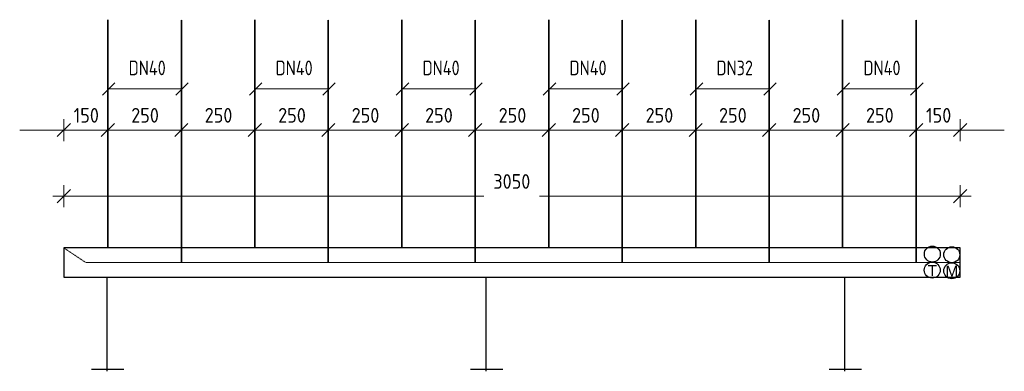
# Model space of a CAD drawing. Header units: millimetres. Extents: x -98431657 to -98227415, y -465497820 to -465456067.
# Tile 1 of 62: x -98428755 to -98425405, y -465496725 to -465495529. Entities that reach past the tile are written whole.
import ezdxf

# ---------------------------------------------------------------- set-up
doc = ezdxf.new("R2010")
doc.units = ezdxf.units.MM
doc.header["$PDMODE"] = 65
doc.linetypes.add('Carkovana', pattern=[0.21, 0.15, -0.06])
for name, color, linetype, lineweight in [('Kóty obecně', 7, 'Continuous', 25), ('Pasivní chlazení', 7, 'Continuous', 25), ('Standard', 7, 'Continuous', 25), ('Topení', 6, 'Continuous', 25)]:
    doc.layers.add(name, color=color, linetype=linetype, lineweight=lineweight)
doc.styles.add('ARIAL', font='arial.ttf')
doc.styles.add('ISOCP', font='isocp___.ttf')
doc.styles.add('ISOCPEUR', font='isocpeur.ttf')
doc.dimstyles.new('DIMSTYLE_3', dxfattribs={"dimtxt": 50, "dimasz": 75, "dimexe": 0, "dimexo": 0.001, "dimgap": 25, "dimtad": 2, "dimdec": 0, "dimrnd": 1, "dimzin": 12, "dimdsep": 46, "dimtxsty": 'ISOCP', "dimblk1": 'ALL_ML_STRICH', "dimblk2": 'ALL_ML_STRICH', "dimsah": 1, "dimcen": 0, "dimse1": 1, "dimse2": 1, "dimadec": 0, "dimazin": 0, "dimtfac": 1, "dimtdec": 0, "dimtix": 1, "dimtmove": 2, "dimatfit": 3, "dimfxl": 0, "dimtzin": 0, "dimlwd": 0, "dimlwe": 18, "dimarcsym": 0})

# ---------------------------------------------------------------- blocks, each defined once
blk = doc.blocks.new('ALL_ML_STRICH')
at = {"color": 0, "linetype": 'ByBlock', "lineweight": -2}
for p, q in [((0, -0.5), (0, 0.5)), ((-1, 0), (0.5, 0)), ((-0.3, -0.3), (0.3, 0.3))]:
    blk.add_line(p, q, dxfattribs=at)
blk = doc.blocks.new('*D197')
at = {"layer": 'DEFPOINTS', "color": 0, "linetype": 'Continuous', "transparency": 16777216}
for p in [(-98425555, -465496129.4), (-98428605, -465496305.4), (-98425555, -465496305.4)]:
    blk.add_point(p, dxfattribs=at)
at = {"layer": 'Standard', "color": 0, "linetype": 'Continuous', "lineweight": 0, "transparency": 16777216}
for p, q in [((-98428530, -465496129.4), (-98427175.4, -465496129.4)), ((-98425630, -465496129.4), (-98426986, -465496129.4))]:
    blk.add_line(p, q, dxfattribs=at)
at = {"layer": 'Standard', "color": 0, "linetype": 'Continuous', "lineweight": 0, "transparency": 16777216, "xscale": 75, "yscale": 75, "zscale": 75, "rotation": 180}
blk.add_blockref('ALL_ML_STRICH', (-98428605, -465496129.4), dxfattribs=at)
at = {"layer": 'Standard', "color": 0, "linetype": 'Continuous', "lineweight": 0, "transparency": 16777216, "xscale": 75, "yscale": 75, "zscale": 75}
blk.add_blockref('ALL_ML_STRICH', (-98425555, -465496129.4), dxfattribs=at)
at = {"layer": 'Standard', "color": 0, "linetype": 'Continuous', "lineweight": 18, "transparency": 16777216, "insert": (-98427080.7, -465496079.4), "char_height": 50, "width": 202.857, "attachment_point": 5, "style": 'ISOCP'}
blk.add_mtext('3050', dxfattribs=at)
blk = doc.blocks.new('*D198')
at = {"layer": 'DEFPOINTS', "color": 0, "linetype": 'Continuous', "transparency": 16777216}
for p in [(-98428455, -465495904.4), (-98428605, -465496305.4), (-98428455, -465496305.4)]:
    blk.add_point(p, dxfattribs=at)
at = {"layer": 'Standard', "color": 0, "linetype": 'Continuous', "lineweight": 0, "transparency": 16777216}
for p, q in [((-98428680, -465495904.4), (-98428755, -465495904.4)), ((-98428605, -465495904.4), (-98428455, -465495904.4)), ((-98428380, -465495904.4), (-98428305, -465495904.4))]:
    blk.add_line(p, q, dxfattribs=at)
at = {"layer": 'Standard', "color": 0, "linetype": 'Continuous', "lineweight": 0, "transparency": 16777216, "xscale": 75, "yscale": 75, "zscale": 75}
blk.add_blockref('ALL_ML_STRICH', (-98428605, -465495904.4), dxfattribs=at)
at = {"layer": 'Standard', "color": 0, "linetype": 'Continuous', "lineweight": 0, "transparency": 16777216, "xscale": 75, "yscale": 75, "zscale": 75, "rotation": 180}
blk.add_blockref('ALL_ML_STRICH', (-98428455, -465495904.4), dxfattribs=at)
at = {"layer": 'Standard', "color": 0, "linetype": 'Continuous', "lineweight": 18, "transparency": 16777216, "insert": (-98428528.5, -465495854.4), "char_height": 50, "width": 152.143, "attachment_point": 5, "style": 'ISOCP'}
blk.add_mtext('150', dxfattribs=at)
blk = doc.blocks.new('*D199')
at = {"layer": 'DEFPOINTS', "color": 0, "linetype": 'Continuous', "transparency": 16777216}
for p in [(-98428205, -465495904.4), (-98428455, -465496305.4), (-98428205, -465496305.4)]:
    blk.add_point(p, dxfattribs=at)
at = {"layer": 'Standard', "color": 0, "linetype": 'Continuous', "lineweight": 0, "transparency": 16777216}
for p, q in [((-98428530, -465495904.4), (-98428605, -465495904.4)), ((-98428455, -465495904.4), (-98428205, -465495904.4)), ((-98428130, -465495904.4), (-98428055, -465495904.4))]:
    blk.add_line(p, q, dxfattribs=at)
at = {"layer": 'Standard', "color": 0, "linetype": 'Continuous', "lineweight": 0, "transparency": 16777216, "xscale": 75, "yscale": 75, "zscale": 75}
blk.add_blockref('ALL_ML_STRICH', (-98428455, -465495904.4), dxfattribs=at)
at = {"layer": 'Standard', "color": 0, "linetype": 'Continuous', "lineweight": 0, "transparency": 16777216, "xscale": 75, "yscale": 75, "zscale": 75, "rotation": 180}
blk.add_blockref('ALL_ML_STRICH', (-98428205, -465495904.4), dxfattribs=at)
at = {"layer": 'Standard', "color": 0, "linetype": 'Continuous', "lineweight": 18, "transparency": 16777216, "insert": (-98428328.5, -465495854.4), "char_height": 50, "width": 152.143, "attachment_point": 5, "style": 'ISOCP'}
blk.add_mtext('250', dxfattribs=at)
blk = doc.blocks.new('*D200')
at = {"layer": 'DEFPOINTS', "color": 0, "linetype": 'Continuous', "transparency": 16777216}
for p in [(-98427955, -465495904.4), (-98428205, -465496305.4), (-98427955, -465496305.4)]:
    blk.add_point(p, dxfattribs=at)
at = {"layer": 'Standard', "color": 0, "linetype": 'Continuous', "lineweight": 0, "transparency": 16777216}
for p, q in [((-98428280, -465495904.4), (-98428355, -465495904.4)), ((-98428205, -465495904.4), (-98427955, -465495904.4)), ((-98427880, -465495904.4), (-98427805, -465495904.4))]:
    blk.add_line(p, q, dxfattribs=at)
at = {"layer": 'Standard', "color": 0, "linetype": 'Continuous', "lineweight": 0, "transparency": 16777216, "xscale": 75, "yscale": 75, "zscale": 75}
blk.add_blockref('ALL_ML_STRICH', (-98428205, -465495904.4), dxfattribs=at)
at = {"layer": 'Standard', "color": 0, "linetype": 'Continuous', "lineweight": 0, "transparency": 16777216, "xscale": 75, "yscale": 75, "zscale": 75, "rotation": 180}
blk.add_blockref('ALL_ML_STRICH', (-98427955, -465495904.4), dxfattribs=at)
at = {"layer": 'Standard', "color": 0, "linetype": 'Continuous', "lineweight": 18, "transparency": 16777216, "insert": (-98428078.5, -465495854.4), "char_height": 50, "width": 152.143, "attachment_point": 5, "style": 'ISOCP'}
blk.add_mtext('250', dxfattribs=at)
blk = doc.blocks.new('*D201')
at = {"layer": 'DEFPOINTS', "color": 0, "linetype": 'Continuous', "transparency": 16777216}
for p in [(-98427705, -465495904.4), (-98427955, -465496305.4), (-98427705, -465496305.4)]:
    blk.add_point(p, dxfattribs=at)
at = {"layer": 'Standard', "color": 0, "linetype": 'Continuous', "lineweight": 0, "transparency": 16777216}
for p, q in [((-98428030, -465495904.4), (-98428105, -465495904.4)), ((-98427955, -465495904.4), (-98427705, -465495904.4)), ((-98427630, -465495904.4), (-98427555, -465495904.4))]:
    blk.add_line(p, q, dxfattribs=at)
at = {"layer": 'Standard', "color": 0, "linetype": 'Continuous', "lineweight": 0, "transparency": 16777216, "xscale": 75, "yscale": 75, "zscale": 75}
blk.add_blockref('ALL_ML_STRICH', (-98427955, -465495904.4), dxfattribs=at)
at = {"layer": 'Standard', "color": 0, "linetype": 'Continuous', "lineweight": 0, "transparency": 16777216, "xscale": 75, "yscale": 75, "zscale": 75, "rotation": 180}
blk.add_blockref('ALL_ML_STRICH', (-98427705, -465495904.4), dxfattribs=at)
at = {"layer": 'Standard', "color": 0, "linetype": 'Continuous', "lineweight": 18, "transparency": 16777216, "insert": (-98427828.5, -465495854.4), "char_height": 50, "width": 152.143, "attachment_point": 5, "style": 'ISOCP'}
blk.add_mtext('250', dxfattribs=at)
blk = doc.blocks.new('*D202')
at = {"layer": 'DEFPOINTS', "color": 0, "linetype": 'Continuous', "transparency": 16777216}
for p in [(-98427455, -465495904.4), (-98427705, -465496305.4), (-98427455, -465496305.4)]:
    blk.add_point(p, dxfattribs=at)
at = {"layer": 'Standard', "color": 0, "linetype": 'Continuous', "lineweight": 0, "transparency": 16777216}
for p, q in [((-98427780, -465495904.4), (-98427855, -465495904.4)), ((-98427705, -465495904.4), (-98427455, -465495904.4)), ((-98427380, -465495904.4), (-98427305, -465495904.4))]:
    blk.add_line(p, q, dxfattribs=at)
at = {"layer": 'Standard', "color": 0, "linetype": 'Continuous', "lineweight": 0, "transparency": 16777216, "xscale": 75, "yscale": 75, "zscale": 75}
blk.add_blockref('ALL_ML_STRICH', (-98427705, -465495904.4), dxfattribs=at)
at = {"layer": 'Standard', "color": 0, "linetype": 'Continuous', "lineweight": 0, "transparency": 16777216, "xscale": 75, "yscale": 75, "zscale": 75, "rotation": 180}
blk.add_blockref('ALL_ML_STRICH', (-98427455, -465495904.4), dxfattribs=at)
at = {"layer": 'Standard', "color": 0, "linetype": 'Continuous', "lineweight": 18, "transparency": 16777216, "insert": (-98427578.5, -465495854.4), "char_height": 50, "width": 152.143, "attachment_point": 5, "style": 'ISOCP'}
blk.add_mtext('250', dxfattribs=at)
blk = doc.blocks.new('*D203')
at = {"layer": 'DEFPOINTS', "color": 0, "linetype": 'Continuous', "transparency": 16777216}
for p in [(-98427205, -465495904.4), (-98427455, -465496305.4), (-98427205, -465496305.4)]:
    blk.add_point(p, dxfattribs=at)
at = {"layer": 'Standard', "color": 0, "linetype": 'Continuous', "lineweight": 0, "transparency": 16777216}
for p, q in [((-98427530, -465495904.4), (-98427605, -465495904.4)), ((-98427455, -465495904.4), (-98427205, -465495904.4)), ((-98427130, -465495904.4), (-98427055, -465495904.4))]:
    blk.add_line(p, q, dxfattribs=at)
at = {"layer": 'Standard', "color": 0, "linetype": 'Continuous', "lineweight": 0, "transparency": 16777216, "xscale": 75, "yscale": 75, "zscale": 75}
blk.add_blockref('ALL_ML_STRICH', (-98427455, -465495904.4), dxfattribs=at)
at = {"layer": 'Standard', "color": 0, "linetype": 'Continuous', "lineweight": 0, "transparency": 16777216, "xscale": 75, "yscale": 75, "zscale": 75, "rotation": 180}
blk.add_blockref('ALL_ML_STRICH', (-98427205, -465495904.4), dxfattribs=at)
at = {"layer": 'Standard', "color": 0, "linetype": 'Continuous', "lineweight": 18, "transparency": 16777216, "insert": (-98427328.5, -465495854.4), "char_height": 50, "width": 152.143, "attachment_point": 5, "style": 'ISOCP'}
blk.add_mtext('250', dxfattribs=at)
blk = doc.blocks.new('*D204')
at = {"layer": 'DEFPOINTS', "color": 0, "linetype": 'Continuous', "transparency": 16777216}
for p in [(-98426955, -465495904.4), (-98427205, -465496305.4), (-98426955, -465496305.4)]:
    blk.add_point(p, dxfattribs=at)
at = {"layer": 'Standard', "color": 0, "linetype": 'Continuous', "lineweight": 0, "transparency": 16777216}
for p, q in [((-98427280, -465495904.4), (-98427355, -465495904.4)), ((-98427205, -465495904.4), (-98426955, -465495904.4)), ((-98426880, -465495904.4), (-98426805, -465495904.4))]:
    blk.add_line(p, q, dxfattribs=at)
at = {"layer": 'Standard', "color": 0, "linetype": 'Continuous', "lineweight": 0, "transparency": 16777216, "xscale": 75, "yscale": 75, "zscale": 75}
blk.add_blockref('ALL_ML_STRICH', (-98427205, -465495904.4), dxfattribs=at)
at = {"layer": 'Standard', "color": 0, "linetype": 'Continuous', "lineweight": 0, "transparency": 16777216, "xscale": 75, "yscale": 75, "zscale": 75, "rotation": 180}
blk.add_blockref('ALL_ML_STRICH', (-98426955, -465495904.4), dxfattribs=at)
at = {"layer": 'Standard', "color": 0, "linetype": 'Continuous', "lineweight": 18, "transparency": 16777216, "insert": (-98427078.5, -465495854.4), "char_height": 50, "width": 152.143, "attachment_point": 5, "style": 'ISOCP'}
blk.add_mtext('250', dxfattribs=at)
blk = doc.blocks.new('*D205')
at = {"layer": 'DEFPOINTS', "color": 0, "linetype": 'Continuous', "transparency": 16777216}
for p in [(-98426705, -465495904.4), (-98426955, -465496305.4), (-98426705, -465496305.4)]:
    blk.add_point(p, dxfattribs=at)
at = {"layer": 'Standard', "color": 0, "linetype": 'Continuous', "lineweight": 0, "transparency": 16777216}
for p, q in [((-98427030, -465495904.4), (-98427105, -465495904.4)), ((-98426955, -465495904.4), (-98426705, -465495904.4)), ((-98426630, -465495904.4), (-98426555, -465495904.4))]:
    blk.add_line(p, q, dxfattribs=at)
at = {"layer": 'Standard', "color": 0, "linetype": 'Continuous', "lineweight": 0, "transparency": 16777216, "xscale": 75, "yscale": 75, "zscale": 75}
blk.add_blockref('ALL_ML_STRICH', (-98426955, -465495904.4), dxfattribs=at)
at = {"layer": 'Standard', "color": 0, "linetype": 'Continuous', "lineweight": 0, "transparency": 16777216, "xscale": 75, "yscale": 75, "zscale": 75, "rotation": 180}
blk.add_blockref('ALL_ML_STRICH', (-98426705, -465495904.4), dxfattribs=at)
at = {"layer": 'Standard', "color": 0, "linetype": 'Continuous', "lineweight": 18, "transparency": 16777216, "insert": (-98426828.5, -465495854.4), "char_height": 50, "width": 152.143, "attachment_point": 5, "style": 'ISOCP'}
blk.add_mtext('250', dxfattribs=at)
blk = doc.blocks.new('*D206')
at = {"layer": 'DEFPOINTS', "color": 0, "linetype": 'Continuous', "transparency": 16777216}
for p in [(-98426455, -465495904.4), (-98426705, -465496305.4), (-98426455, -465496305.4)]:
    blk.add_point(p, dxfattribs=at)
at = {"layer": 'Standard', "color": 0, "linetype": 'Continuous', "lineweight": 0, "transparency": 16777216}
for p, q in [((-98426780, -465495904.4), (-98426855, -465495904.4)), ((-98426705, -465495904.4), (-98426455, -465495904.4)), ((-98426380, -465495904.4), (-98426305, -465495904.4))]:
    blk.add_line(p, q, dxfattribs=at)
at = {"layer": 'Standard', "color": 0, "linetype": 'Continuous', "lineweight": 0, "transparency": 16777216, "xscale": 75, "yscale": 75, "zscale": 75}
blk.add_blockref('ALL_ML_STRICH', (-98426705, -465495904.4), dxfattribs=at)
at = {"layer": 'Standard', "color": 0, "linetype": 'Continuous', "lineweight": 0, "transparency": 16777216, "xscale": 75, "yscale": 75, "zscale": 75, "rotation": 180}
blk.add_blockref('ALL_ML_STRICH', (-98426455, -465495904.4), dxfattribs=at)
at = {"layer": 'Standard', "color": 0, "linetype": 'Continuous', "lineweight": 18, "transparency": 16777216, "insert": (-98426578.5, -465495854.4), "char_height": 50, "width": 152.143, "attachment_point": 5, "style": 'ISOCP'}
blk.add_mtext('250', dxfattribs=at)
blk = doc.blocks.new('*D207')
at = {"layer": 'DEFPOINTS', "color": 0, "linetype": 'Continuous', "transparency": 16777216}
for p in [(-98426205, -465495904.4), (-98426455, -465496305.4), (-98426205, -465496305.4)]:
    blk.add_point(p, dxfattribs=at)
at = {"layer": 'Standard', "color": 0, "linetype": 'Continuous', "lineweight": 0, "transparency": 16777216}
for p, q in [((-98426530, -465495904.4), (-98426605, -465495904.4)), ((-98426455, -465495904.4), (-98426205, -465495904.4)), ((-98426130, -465495904.4), (-98426055, -465495904.4))]:
    blk.add_line(p, q, dxfattribs=at)
at = {"layer": 'Standard', "color": 0, "linetype": 'Continuous', "lineweight": 0, "transparency": 16777216, "xscale": 75, "yscale": 75, "zscale": 75}
blk.add_blockref('ALL_ML_STRICH', (-98426455, -465495904.4), dxfattribs=at)
at = {"layer": 'Standard', "color": 0, "linetype": 'Continuous', "lineweight": 0, "transparency": 16777216, "xscale": 75, "yscale": 75, "zscale": 75, "rotation": 180}
blk.add_blockref('ALL_ML_STRICH', (-98426205, -465495904.4), dxfattribs=at)
at = {"layer": 'Standard', "color": 0, "linetype": 'Continuous', "lineweight": 18, "transparency": 16777216, "insert": (-98426328.5, -465495854.4), "char_height": 50, "width": 152.143, "attachment_point": 5, "style": 'ISOCP'}
blk.add_mtext('250', dxfattribs=at)
blk = doc.blocks.new('*D208')
at = {"layer": 'DEFPOINTS', "color": 0, "linetype": 'Continuous', "transparency": 16777216}
for p in [(-98425955, -465495904.4), (-98426205, -465496305.4), (-98425955, -465496305.4)]:
    blk.add_point(p, dxfattribs=at)
at = {"layer": 'Standard', "color": 0, "linetype": 'Continuous', "lineweight": 0, "transparency": 16777216}
for p, q in [((-98426280, -465495904.4), (-98426355, -465495904.4)), ((-98426205, -465495904.4), (-98425955, -465495904.4)), ((-98425880, -465495904.4), (-98425805, -465495904.4))]:
    blk.add_line(p, q, dxfattribs=at)
at = {"layer": 'Standard', "color": 0, "linetype": 'Continuous', "lineweight": 0, "transparency": 16777216, "xscale": 75, "yscale": 75, "zscale": 75}
blk.add_blockref('ALL_ML_STRICH', (-98426205, -465495904.4), dxfattribs=at)
at = {"layer": 'Standard', "color": 0, "linetype": 'Continuous', "lineweight": 0, "transparency": 16777216, "xscale": 75, "yscale": 75, "zscale": 75, "rotation": 180}
blk.add_blockref('ALL_ML_STRICH', (-98425955, -465495904.4), dxfattribs=at)
at = {"layer": 'Standard', "color": 0, "linetype": 'Continuous', "lineweight": 18, "transparency": 16777216, "insert": (-98426078.5, -465495854.4), "char_height": 50, "width": 152.143, "attachment_point": 5, "style": 'ISOCP'}
blk.add_mtext('250', dxfattribs=at)
blk = doc.blocks.new('*D209')
at = {"layer": 'DEFPOINTS', "color": 0, "linetype": 'Continuous', "transparency": 16777216}
for p in [(-98425705, -465495904.4), (-98425955, -465496305.4), (-98425705, -465496305.4)]:
    blk.add_point(p, dxfattribs=at)
at = {"layer": 'Standard', "color": 0, "linetype": 'Continuous', "lineweight": 0, "transparency": 16777216}
for p, q in [((-98426030, -465495904.4), (-98426105, -465495904.4)), ((-98425955, -465495904.4), (-98425705, -465495904.4)), ((-98425630, -465495904.4), (-98425555, -465495904.4))]:
    blk.add_line(p, q, dxfattribs=at)
at = {"layer": 'Standard', "color": 0, "linetype": 'Continuous', "lineweight": 0, "transparency": 16777216, "xscale": 75, "yscale": 75, "zscale": 75}
blk.add_blockref('ALL_ML_STRICH', (-98425955, -465495904.4), dxfattribs=at)
at = {"layer": 'Standard', "color": 0, "linetype": 'Continuous', "lineweight": 0, "transparency": 16777216, "xscale": 75, "yscale": 75, "zscale": 75, "rotation": 180}
blk.add_blockref('ALL_ML_STRICH', (-98425705, -465495904.4), dxfattribs=at)
at = {"layer": 'Standard', "color": 0, "linetype": 'Continuous', "lineweight": 18, "transparency": 16777216, "insert": (-98425828.5, -465495854.4), "char_height": 50, "width": 152.143, "attachment_point": 5, "style": 'ISOCP'}
blk.add_mtext('250', dxfattribs=at)
blk = doc.blocks.new('*D210')
at = {"layer": 'DEFPOINTS', "color": 0, "linetype": 'Continuous', "transparency": 16777216}
for p in [(-98425555, -465495904.4), (-98425705, -465496305.4), (-98425555, -465496305.4)]:
    blk.add_point(p, dxfattribs=at)
at = {"layer": 'Standard', "color": 0, "linetype": 'Continuous', "lineweight": 0, "transparency": 16777216}
for p, q in [((-98425780, -465495904.4), (-98425855, -465495904.4)), ((-98425705, -465495904.4), (-98425555, -465495904.4)), ((-98425480, -465495904.4), (-98425405, -465495904.4))]:
    blk.add_line(p, q, dxfattribs=at)
at = {"layer": 'Standard', "color": 0, "linetype": 'Continuous', "lineweight": 0, "transparency": 16777216, "xscale": 75, "yscale": 75, "zscale": 75}
blk.add_blockref('ALL_ML_STRICH', (-98425705, -465495904.4), dxfattribs=at)
at = {"layer": 'Standard', "color": 0, "linetype": 'Continuous', "lineweight": 0, "transparency": 16777216, "xscale": 75, "yscale": 75, "zscale": 75, "rotation": 180}
blk.add_blockref('ALL_ML_STRICH', (-98425555, -465495904.4), dxfattribs=at)
at = {"layer": 'Standard', "color": 0, "linetype": 'Continuous', "lineweight": 18, "transparency": 16777216, "insert": (-98425628.5, -465495854.4), "char_height": 50, "width": 152.143, "attachment_point": 5, "style": 'ISOCP'}
blk.add_mtext('150', dxfattribs=at)

msp = doc.modelspace()

# ---------------------------------------------------------------- linework, layer by layer
at = {"layer": 'Pasivní chlazení'}
for centre in [(-98425649.9, -465496326.5), (-98425583.7, -465496328.7), (-98425650.2, -465496381.1), (-98425583.9, -465496383.3)]:
    msp.add_circle(centre, 27.1, dxfattribs=at)
at = {"layer": 'Standard', "color": 1, "linetype": 'Continuous', "lineweight": 35}
for p, q in [((-98428455, -465496305.4), (-98428455, -465495528.9)), ((-98427955, -465496305.4), (-98427955, -465495528.9)), ((-98427455, -465496305.4), (-98427455, -465495528.9)), ((-98426955, -465496305.4), (-98426955, -465495528.9)), ((-98426455, -465496305.4), (-98426455, -465495528.9)), ((-98425955, -465496305.4), (-98425955, -465495528.9))]:
    msp.add_line(p, q, dxfattribs=at)
at = {"layer": 'Standard', "color": 5, "linetype": 'Carkovana', "lineweight": 35}
for p, q in [((-98428205, -465496355.4), (-98428205, -465495528.9)), ((-98427705, -465496355.4), (-98427705, -465495528.9)), ((-98427205, -465496355.4), (-98427205, -465495528.9)), ((-98426705, -465496355.4), (-98426705, -465495528.9)), ((-98426205, -465496355.4), (-98426205, -465495528.9)), ((-98425705, -465496355.4), (-98425705, -465495528.9))]:
    msp.add_line(p, q, dxfattribs=at)
at = {"layer": 'Standard', "color": 0, "linetype": 'Carkovana', "lineweight": 13}
for p in [(-98428605, -465496305.4), (-98425555, -465496355.4)]:
    msp.add_line(p, (-98428530, -465496355.4), dxfattribs=at)
at = {"layer": 'Standard', "color": 0, "linetype": 'Continuous', "lineweight": 13}
msp.add_line((-98425555, -465496305.4), (-98425555, -465496405.4), dxfattribs=at)
at = {"layer": 'Standard', "color": 0, "linetype": 'Continuous', "lineweight": 25}
msp.add_lwpolyline([(-98425555, -465496305.4), (-98428605, -465496305.4), (-98428605, -465496405.4), (-98425555, -465496405.4), (-98425555, -465496305.4)], close=True, dxfattribs=at)
at = {"layer": 'Topení', "color": 0, "linetype": 'Continuous', "lineweight": 13}
for p, q in [((-98428431.3, -465495743.7), (-98428473.7, -465495786.1)), ((-98428455, -465495763.9), (-98428205, -465495763.9)), ((-98428181.3, -465495743.7), (-98428223.7, -465495786.1)), ((-98427931.3, -465495743.7), (-98427973.7, -465495786.1)), ((-98427955, -465495763.9), (-98427705, -465495763.9)), ((-98427681.3, -465495743.7), (-98427723.7, -465495786.1)), ((-98427431.3, -465495743.7), (-98427473.7, -465495786.1)), ((-98427455, -465495763.9), (-98427205, -465495763.9)), ((-98427181.3, -465495743.7), (-98427223.7, -465495786.1)), ((-98426931.3, -465495743.7), (-98426973.7, -465495786.1)), ((-98426955, -465495763.9), (-98426705, -465495763.9)), ((-98426681.3, -465495743.7), (-98426723.7, -465495786.1)), ((-98426431.3, -465495743.7), (-98426473.7, -465495786.1)), ((-98426455, -465495763.9), (-98426205, -465495763.9)), ((-98426181.3, -465495743.7), (-98426223.7, -465495786.1)), ((-98425931.3, -465495743.7), (-98425973.7, -465495786.1)), ((-98425955, -465495763.9), (-98425705, -465495763.9)), ((-98425681.3, -465495743.7), (-98425723.7, -465495786.1))]:
    msp.add_line(p, q, dxfattribs=at)
at = {"layer": 'Topení', "color": 0, "linetype": 'Continuous', "lineweight": 25}
for p, q in [((-98428458.9, -465496405.4), (-98428458.9, -465496725.4)), ((-98427168.9, -465496405.4), (-98427168.9, -465496725.4)), ((-98425948.9, -465496405.4), (-98425948.9, -465496725.4)), ((-98428510.8, -465496718.7), (-98428400.8, -465496718.7)), ((-98427220.8, -465496718.7), (-98427110.8, -465496718.7)), ((-98426000.8, -465496718.7), (-98425890.8, -465496718.7))]:
    msp.add_line(p, q, dxfattribs=at)

# ---------------------------------------------------------------- texts
at = {"color": 5, "linetype": 'Continuous', "lineweight": 35, "char_height": 37.5, "attachment_point": 1, "style": 'ARIAL'}
for s, insert, width in [('{\\fArial|i0|b0;\\H37.500000;\\W1.000000;\\C5;T}\\P', (-98425665.7, -465496363.8), 50.236), ('{\\fArial|i0|b0;\\H37.500000;\\W1.000000;\\C5;M}\\P', (-98425605.2, -465496365.9), 62.32)]:
    msp.add_mtext(s, dxfattribs=dict(at, insert=insert, width=width))
at = {"layer": 'Kóty obecně', "color": 0, "linetype": 'Continuous', "lineweight": 18, "char_height": 50, "attachment_point": 7, "style": 'ISOCPEUR'}
for s, insert, width in [('{\\fISOCPEUR|i0|b0;\\H50.000000;\\W0.800000;\\C7;DN40}\\P', (-98428384.5, -465495718), 142.788), ('{\\fISOCPEUR|i0|b0;\\H50.000000;\\W0.800000;\\C7;DN40}\\P', (-98427884.5, -465495718), 142.788), ('{\\fISOCPEUR|i0|b0;\\H50.000000;\\W0.800000;\\C7;DN40}\\P', (-98427384.5, -465495718), 142.788), ('{\\fISOCPEUR|i0|b0;\\H50.000000;\\W0.800000;\\C7;DN40}\\P', (-98426884.5, -465495718), 142.788), ('{\\fISOCPEUR|i0|b0;\\H50.000000;\\W0.800000;\\C7;DN32}\\P', (-98426384.5, -465495718), 138.75), ('{\\fISOCPEUR|i0|b0;\\H50.000000;\\W0.800000;\\C7;DN40}\\P', (-98425884.5, -465495718), 142.788)]:
    msp.add_mtext(s, dxfattribs=dict(at, insert=insert, width=width))

# ---------------------------------------------------------------- dimensions: what is measured, and where the dimension line sits
at = {"layer": 'Standard', "color": 0, "linetype": 'Continuous', "lineweight": 18}
for base, p1, p2, picture, middle in [((-98428455, -465495904.4), (-98428605, -465496305.4), (-98428455, -465496305.4), '*D198', (-98428528.5, -465495854.4)), ((-98428205, -465495904.4), (-98428455, -465496305.4), (-98428205, -465496305.4), '*D199', (-98428328.5, -465495854.4)), ((-98427955, -465495904.4), (-98428205, -465496305.4), (-98427955, -465496305.4), '*D200', (-98428078.5, -465495854.4)), ((-98427705, -465495904.4), (-98427955, -465496305.4), (-98427705, -465496305.4), '*D201', (-98427828.5, -465495854.4)), ((-98427455, -465495904.4), (-98427705, -465496305.4), (-98427455, -465496305.4), '*D202', (-98427578.5, -465495854.4)), ((-98427205, -465495904.4), (-98427455, -465496305.4), (-98427205, -465496305.4), '*D203', (-98427328.5, -465495854.4)), ((-98426955, -465495904.4), (-98427205, -465496305.4), (-98426955, -465496305.4), '*D204', (-98427078.5, -465495854.4)), ((-98426705, -465495904.4), (-98426955, -465496305.4), (-98426705, -465496305.4), '*D205', (-98426828.5, -465495854.4)), ((-98426455, -465495904.4), (-98426705, -465496305.4), (-98426455, -465496305.4), '*D206', (-98426578.5, -465495854.4)), ((-98426205, -465495904.4), (-98426455, -465496305.4), (-98426205, -465496305.4), '*D207', (-98426328.5, -465495854.4)), ((-98425955, -465495904.4), (-98426205, -465496305.4), (-98425955, -465496305.4), '*D208', (-98426078.5, -465495854.4)), ((-98425705, -465495904.4), (-98425955, -465496305.4), (-98425705, -465496305.4), '*D209', (-98425828.5, -465495854.4)), ((-98425555, -465495904.4), (-98425705, -465496305.4), (-98425555, -465496305.4), '*D210', (-98425628.5, -465495854.4)), ((-98425555, -465496129.4), (-98428605, -465496305.4), (-98425555, -465496305.4), '*D197', (-98427080.7, -465496079.4))]:
    dim = msp.add_linear_dim(base=base, p1=p1, p2=p2, dimstyle='DIMSTYLE_3', override={"dimpost": '<>', "dimclrd": 0, "dimclre": 0, "dimclrt": 0, "dimlwd": 0, "dimlwe": 18}, dxfattribs=at)
    dim.commit()
    dim.dimension.update_dxf_attribs({"geometry": picture, "text_midpoint": middle, "dimtype": 160})

doc.saveas('drawing.dxf')
